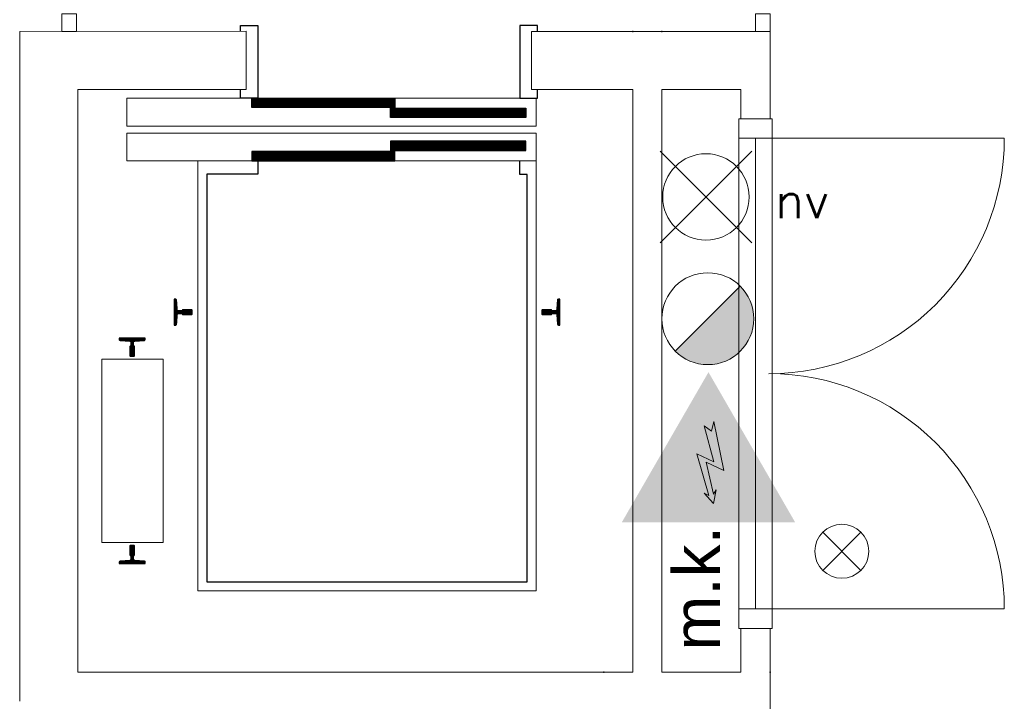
# Model space of a CAD drawing. Header units: millimetres. Extents: x -13022 to 1371524, y -38729 to 632593.
# Tile 208 of 256: x 1029205 to 1032586, y -10762 to -8422. Entities that reach past the tile are written whole.
import ezdxf

# ---------------------------------------------------------------- set-up
doc = ezdxf.new("R2010")
doc.units = ezdxf.units.MM
doc.header["$LTSCALE"] = 35
doc.set_wipeout_variables(frame=1)
doc.linetypes.add('DASHED', pattern=[200, 100, -100])
doc.layers.add('Al65----_beveiliging-inst', color=92, linetype='Continuous', lineweight=9)
doc.layers.add('brandveiligheid voorzieningen', color=10, linetype='Continuous', lineweight=9)
for name, color, linetype in [('LAYER102', 1, 'Continuous'), ('LAYER111', 7, 'Continuous'), ('LAYER30', 7, 'Continuous'), ('LAYER31', 7, 'Continuous'), ('LAYER66', 7, 'Continuous')]:
    doc.layers.add(name, color=color, linetype=linetype)
doc.styles.add('Algemeen', font='simplex.shx', dxfattribs={"height": 2.5})
doc.styles.get("Standard").update_dxf_attribs({"font": 'simplex.shx'})
pattern_1 = [(225, (814604.3832, 84205.66426), (0.2121320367, -0.2121320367), []), (225, (814604.3832, 84205.45213), (0.2121320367, -0.2121320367), [])]
pattern_2 = [(45, (814604.3832, 84205.66426), (-0.2121320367, 0.2121320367), []), (45, (814604.3832, 84205.8764), (-0.2121320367, 0.2121320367), [])]
pattern_3 = [(315, (814604.3832, 84205.66426), (0.2121320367, 0.2121320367), []), (315, (814604.59533, 84205.66426), (0.2121320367, 0.2121320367), [])]
pattern_4 = [(135, (814604.3832, 84205.66426), (-0.2121320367, -0.2121320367), []), (135, (814604.17107, 84205.66426), (-0.2121320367, -0.2121320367), [])]

# ---------------------------------------------------------------- blocks, each defined once
blk = doc.blocks.new('Elektrische spanning')
at = {"layer": 'Al65----_beveiliging-inst'}
blk.add_hatch(color=50, dxfattribs=at).paths.add_polyline_path([(-4.383, 1.05), (4.383, 1.05), (0, 8.641)])
at = {"layer": 'brandveiligheid voorzieningen'}
h = blk.add_hatch(color=256, dxfattribs=at)
h.paths.add_polyline_path([(0, 10.741), (-6.201, 0), (6.201, 0)])
h.paths.add_polyline_path([(4.383, 1.05), (-4.383, 1.05), (0, 8.641)], flags=16)
blk.add_hatch(color=256, dxfattribs=at).paths.add_polyline_path([(0.393, 7.207), (0.222, 6.515), (-0.306, 6.906), (0.391, 4.34), (-0.844, 4.903), (0.017, 1.925), (-0.312, 2.098), (0.352, 1.352), (0.548, 2.331), (0.351, 2.016), (-0.169, 4.296), (1.099, 3.718)])
blk.add_lwpolyline([(0.393, 7.207), (0.222, 6.515), (-0.306, 6.906), (0.391, 4.34), (-0.844, 4.903), (0.017, 1.925), (-0.312, 2.098), (0.352, 1.352), (0.548, 2.331), (0.351, 2.016), (-0.169, 4.296), (1.099, 3.718), (0.393, 7.207)], close=True, dxfattribs=at)
blk = doc.blocks.new('Noodverlichting')
at = {"layer": 'Al65----_beveiliging-inst', "color": 92}
for p, q in [((163.999, -62.364), (158.754, -57.119)), ((158.754, -62.364), (163.999, -57.119))]:
    blk.add_line(p, q, dxfattribs=at)
blk.add_circle((161.376, -59.741), 2.472, dxfattribs=at)
at = {"layer": 'Al65----_beveiliging-inst', "color": 7, "style": 'Algemeen'}
blk.add_text('nv', height=2.0628, dxfattribs=at).set_placement((165.326, -60.96))
blk = doc.blocks.new('Brandmelder')
at = {"layer": 'brandveiligheid voorzieningen'}
blk.add_hatch(color=256, dxfattribs=at).paths.add_polyline_path([(76.618, -89.802, 0.198912), (75.848, -87.943), (72.13, -91.661, 0.668179)])
blk.add_line((72.13, -91.661), (75.848, -87.943), dxfattribs=at)
blk.add_circle((73.989, -89.802), 2.629, dxfattribs=at)
blk = doc.blocks.new('Nevenindicator')
at = {"layer": 'Al65----_beveiliging-inst', "color": 92, "ltscale": 0.7}
for p, q in [((159.186, -81.935), (161.371, -79.75)), ((159.186, -79.75), (161.371, -81.935))]:
    blk.add_line(p, q, dxfattribs=at)
blk.add_circle((160.278, -80.842), 1.545, dxfattribs=at)

msp = doc.modelspace()

# ---------------------------------------------------------------- linework, layer by layer
at = {"layer": 'LAYER30', "color": 7, "linetype": 'Continuous', "lineweight": 18}
for points in [[(1031674.383, -10444.672), (1031674.383, -8828.672)], [(1031731.383, -10444.672), (1031731.383, -8828.672)], [(1031788.383, -10444.672), (1031788.383, -8828.672)]]:
    msp.add_lwpolyline(points, dxfattribs=at)
at = {"layer": 'LAYER31', "color": 7, "linetype": 'Continuous', "lineweight": 18}
for points in [[(1031777.446, -8828.672), (1032585.727, -8828.672, -0.41421361), (1031777.446, -9636.961)], [(1031777.446, -10444.672), (1032585.727, -10444.672, 0.41421361), (1031777.446, -9636.39)]]:
    msp.add_lwpolyline(points, format="xyb", dxfattribs=at)

# ---------------------------------------------------------------- block references
at = {"layer": 'Al65----_beveiliging-inst', "xscale": 60, "yscale": 60, "zscale": 60}
msp.add_blockref('Nevenindicator', (1022411.313, -5395.977), dxfattribs=at)

# ---------------------------------------------------------------- texts
at = {"layer": 'LAYER102', "color": 7, "linetype": 'Continuous', "lineweight": 0, "insert": (1031610.12, -10587.595), "char_height": 162, "attachment_point": 7, "rotation": 90, "line_spacing_factor": 1.333333}
msp.add_mtext('{\\fArial|b0|i0|c0|p34;m.k.}', dxfattribs=at)

# ---------------------------------------------------------------- wipeouts: each hides what was drawn before it
at = {"linetype": 'Continuous'}
for points in [[(1029405.383, -10661.672), (1029305.383, -10761.672), (1029205.383, -10761.672), (1029205.383, -8461.679), (1029305.383, -8561.679), (1029405.383, -8661.672)], [(1031781.383, -8761.672), (1031681.383, -8761.672), (1031681.383, -8661.672), (1031781.383, -8461.679)], [(1029572.883, -8690.687), (1030978.883, -8690.687), (1030978.883, -8786.687), (1029572.883, -8786.687)], [(1030922.883, -8906.687), (1030922.883, -8952.734), (1030947.883, -8952.734), (1030947.883, -10351.687), (1029847.883, -10351.687), (1029847.883, -8951.687), (1030022.883, -8951.687), (1030022.883, -8906.687)], [(1029740.977, -9381.187), (1029743.977, -9383.969), (1029746.352, -9417.226), (1029747.618, -9419.875), (1029750.352, -9420.945), (1029760.571, -9420.937), (1029763.102, -9420.039), (1029764.493, -9417.75), (1029796.883, -9417.75), (1029797.883, -9418.75), (1029797.883, -9432.633), (1029796.883, -9433.633), (1029764.477, -9433.633), (1029763.086, -9431.344), (1029760.571, -9430.453), (1029750.352, -9430.445), (1029747.633, -9431.515), (1029746.368, -9434.148), (1029743.977, -9467.406), (1029740.977, -9470.195), (1029735.883, -9470.187), (1029735.883, -9381.187)], [(1031054.758, -9470.187), (1031051.758, -9467.406), (1031049.383, -9434.156), (1031048.118, -9431.508), (1031045.383, -9430.429), (1031035.196, -9430.437), (1031032.664, -9431.336), (1031031.274, -9433.625), (1030998.883, -9433.633), (1030997.883, -9432.633), (1030997.883, -9418.75), (1030998.883, -9417.75), (1031031.289, -9417.75), (1031032.68, -9420.031), (1031035.196, -9420.929), (1031045.383, -9420.937), (1031048.102, -9419.867), (1031049.368, -9417.226), (1031051.758, -9383.976), (1031054.758, -9381.179), (1031059.883, -9381.187), (1031059.883, -9470.187)], [(1029487.883, -9586.687), (1029697.883, -9586.687), (1029697.883, -10216.687), (1029487.883, -10216.687)], [(1031681.383, -10511.672), (1031731.383, -10511.672), (1031781.383, -10511.672), (1031781.383, -10661.664), (1031731.383, -10761.664), (1031681.383, -10661.664)]]:
    msp.add_wipeout(points, dxfattribs=at).dxf.layer = 'LAYER111'

# ---------------------------------------------------------------- next in the draw order: hatches: boundary and pattern name
at = {"layer": 'LAYER66', "linetype": 'Continuous', "lineweight": 13}
h = msp.add_hatch(dxfattribs=at)
h.set_pattern_fill('~A--FYV~', style=0, pattern_type=0)
h.set_pattern_definition(pattern_2)
h.paths.add_polyline_path([(1029735.883, -9381.187), (1029735.883, -9470.187), (1029740.977, -9470.187, 0.39337186), (1029743.977, -9467.406), (1029746.352, -9434.156, -0.39331824), (1029750.352, -9430.445), (1029760.571, -9430.437, -0.35564929), (1029764.477, -9433.633), (1029796.883, -9433.633), (1029797.883, -9432.633), (1029797.883, -9418.75), (1029796.883, -9417.75), (1029764.477, -9417.75, -0.35564929), (1029760.571, -9420.937), (1029750.352, -9420.937, -0.39331824), (1029746.352, -9417.226), (1029743.977, -9383.976, 0.39337186), (1029740.977, -9381.187)], flags=0)
h = msp.add_hatch(dxfattribs=at)
h.set_pattern_fill('~A--FYV~', style=0, pattern_type=0)
h.set_pattern_definition(pattern_1)
h.paths.add_polyline_path([(1031059.883, -9470.187), (1031059.883, -9381.187), (1031054.758, -9381.187, 0.39337186), (1031051.758, -9383.976), (1031049.383, -9417.226, -0.39331824), (1031045.383, -9420.937), (1031035.196, -9420.937, -0.35564929), (1031031.289, -9417.75), (1030998.883, -9417.75), (1030997.883, -9418.75), (1030997.883, -9432.633), (1030998.883, -9433.633), (1031031.289, -9433.633, -0.35564929), (1031035.196, -9430.437), (1031045.383, -9430.437, -0.39331824), (1031049.383, -9434.156), (1031051.789, -9467.406, 0.39337186), (1031054.758, -9470.187)], flags=0)

# ---------------------------------------------------------------- next in the draw order: linework, layer by layer
at = {"layer": 'LAYER102', "color": 7, "linetype": 'Continuous', "lineweight": 18}
for points in [[(1029205.383, -10761.672), (1029205.383, -8461.679)], [(1031781.383, -8461.679), (1031781.383, -8761.672)], [(1029405.383, -8661.672), (1029405.383, -10661.672)], [(1031681.383, -8761.672), (1031681.383, -8661.672)], [(1031781.383, -8761.672), (1031681.383, -8761.672)], [(1031681.383, -10661.664), (1031681.383, -10511.672)], [(1031681.383, -10511.672), (1031731.383, -10511.672), (1031781.383, -10511.672)], [(1031781.383, -10511.672), (1031781.383, -10661.664)]]:
    msp.add_lwpolyline(points, dxfattribs=at)
at = {"layer": 'LAYER102', "color": 7, "linetype": 'DASHED', "lineweight": 18}
for points in [[(1031781.383, -8761.672), (1031681.383, -8761.672)], [(1031681.383, -10511.672), (1031731.383, -10511.672), (1031781.383, -10511.672)]]:
    msp.add_lwpolyline(points, dxfattribs=at)
at = {"layer": 'LAYER30', "color": 7, "linetype": 'Continuous', "lineweight": 18}
for points in [[(1031674.383, -8828.672), (1031674.383, -8761.672), (1031788.383, -8761.672), (1031788.383, -8828.672)], [(1031674.383, -10511.672), (1031674.383, -10444.672), (1031788.383, -10444.672), (1031788.383, -10511.672)]]:
    msp.add_lwpolyline(points, close=True, dxfattribs=at)
at = {"layer": 'LAYER66', "color": 7, "linetype": 'Continuous', "lineweight": 25}
for points in [[(1029962.883, -8461.687), (1029962.883, -8441.687), (1030022.883, -8441.687), (1030022.883, -8690.64), (1029962.883, -8690.64), (1029962.883, -8661.64)], [(1030982.883, -8461.687), (1030982.883, -8441.687), (1030922.883, -8441.687), (1030922.883, -8690.64), (1030982.883, -8690.64), (1030982.883, -8661.64)]]:
    msp.add_lwpolyline(points, dxfattribs=at)
at = {"layer": 'LAYER66', "color": 7, "linetype": 'Continuous', "lineweight": 13}
for points in [[(1029572.883, -8786.687), (1030978.883, -8786.687), (1030978.883, -8690.687), (1029572.883, -8690.687)], [(1029487.883, -9586.687), (1029697.883, -9586.687), (1029697.883, -10216.687), (1029487.883, -10216.687)]]:
    msp.add_lwpolyline(points, close=True, dxfattribs=at)
at = {"layer": 'LAYER66', "color": 7, "linetype": 'Continuous', "lineweight": 25}
for points in [[(1029735.883, -9381.187), (1029735.883, -9470.187), (1029740.977, -9470.187, 0.39337186), (1029743.977, -9467.406), (1029746.352, -9434.156, -0.39331824), (1029750.352, -9430.445), (1029760.571, -9430.437, -0.35564929), (1029764.477, -9433.633), (1029796.883, -9433.633), (1029797.883, -9432.633), (1029797.883, -9418.75), (1029796.883, -9417.75), (1029764.477, -9417.75, -0.35564929), (1029760.571, -9420.937), (1029750.352, -9420.937, -0.39331824), (1029746.352, -9417.226), (1029743.977, -9383.976, 0.39337186), (1029740.977, -9381.187)], [(1031059.883, -9470.187), (1031059.883, -9381.187), (1031054.758, -9381.187, 0.39337186), (1031051.758, -9383.976), (1031049.383, -9417.226, -0.39331824), (1031045.383, -9420.937), (1031035.196, -9420.937, -0.35564929), (1031031.289, -9417.75), (1030998.883, -9417.75), (1030997.883, -9418.75), (1030997.883, -9432.633), (1030998.883, -9433.633), (1031031.289, -9433.633, -0.35564929), (1031035.196, -9430.437), (1031045.383, -9430.437, -0.39331824), (1031049.383, -9434.156), (1031051.789, -9467.406, 0.39337186), (1031054.758, -9470.187)]]:
    msp.add_lwpolyline(points, format="xyb", close=True, dxfattribs=at)

# ---------------------------------------------------------------- next in the draw order: wipeouts: each hides what was drawn before it
at = {"linetype": 'Continuous'}
msp.add_wipeout([(1029572.883, -8810.687), (1030978.883, -8810.687), (1030978.883, -8906.687), (1029572.883, -8906.687)], dxfattribs=at).dxf.layer = 'LAYER111'

# ---------------------------------------------------------------- next in the draw order: linework, layer by layer
at = {"layer": 'LAYER66', "color": 7, "linetype": 'Continuous', "lineweight": 13}
msp.add_lwpolyline([(1029572.883, -8906.687), (1030978.883, -8906.687), (1030978.883, -8810.687), (1029572.883, -8810.687)], close=True, dxfattribs=at)
msp.add_lwpolyline([(1030922.883, -8906.687), (1030978.883, -8906.687), (1030978.883, -10382.687), (1029816.883, -10382.687), (1029816.883, -8906.687), (1030022.883, -8906.687)], dxfattribs=at)
at = {"layer": 'LAYER66', "color": 7, "linetype": 'Continuous', "lineweight": 25}
msp.add_lwpolyline([(1030022.883, -8906.687), (1030022.883, -8951.687), (1029847.883, -8951.687), (1029847.883, -10351.687), (1030947.883, -10351.687), (1030947.883, -8952.734), (1030922.883, -8952.734), (1030922.883, -8906.687)], dxfattribs=at)

# ---------------------------------------------------------------- next in the draw order: wipeouts: each hides what was drawn before it
at = {"linetype": 'Continuous'}
for points in [[(1030002.883, -8722.687), (1030002.883, -8690.687), (1030492.883, -8690.687), (1030492.883, -8722.687)], [(1029740.977, -9381.187), (1029743.977, -9383.969), (1029746.352, -9417.226), (1029747.618, -9419.875), (1029750.352, -9420.945), (1029760.571, -9420.937), (1029763.102, -9420.039), (1029764.493, -9417.75), (1029796.883, -9417.75), (1029797.883, -9418.75), (1029797.883, -9432.633), (1029796.883, -9433.633), (1029764.477, -9433.633), (1029763.086, -9431.344), (1029760.571, -9430.453), (1029750.352, -9430.445), (1029747.633, -9431.515), (1029746.368, -9434.148), (1029743.977, -9467.406), (1029740.977, -9470.195), (1029735.883, -9470.187), (1029735.883, -9381.187)], [(1031054.758, -9470.187), (1031051.758, -9467.406), (1031049.383, -9434.156), (1031048.118, -9431.508), (1031045.383, -9430.429), (1031035.196, -9430.437), (1031032.664, -9431.336), (1031031.274, -9433.625), (1030998.883, -9433.633), (1030997.883, -9432.633), (1030997.883, -9418.75), (1030998.883, -9417.75), (1031031.289, -9417.75), (1031032.68, -9420.031), (1031035.196, -9420.929), (1031045.383, -9420.937), (1031048.102, -9419.867), (1031049.368, -9417.226), (1031051.758, -9383.976), (1031054.758, -9381.179), (1031059.883, -9381.187), (1031059.883, -9470.187)], [(1029636.383, -9519.797), (1029633.602, -9522.789), (1029600.352, -9525.179), (1029597.711, -9526.437), (1029596.633, -9529.164), (1029596.633, -9539.375), (1029597.524, -9541.898), (1029599.821, -9543.289), (1029599.821, -9575.687), (1029598.821, -9576.687), (1029584.946, -9576.687), (1029583.946, -9575.687), (1029583.946, -9543.289), (1029586.227, -9541.898), (1029587.133, -9539.375), (1029587.133, -9529.172), (1029586.055, -9526.445), (1029583.414, -9525.179), (1029550.164, -9522.789), (1029547.383, -9519.797), (1029547.383, -9514.687), (1029636.383, -9514.687)], [(1029547.383, -10283.578), (1029550.164, -10280.586), (1029583.414, -10278.203), (1029586.055, -10276.945), (1029587.133, -10274.219), (1029587.133, -10264.008), (1029586.243, -10261.484), (1029583.946, -10260.094), (1029583.946, -10227.687), (1029584.946, -10226.687), (1029598.821, -10226.687), (1029599.821, -10227.687), (1029599.821, -10260.086), (1029597.524, -10261.476), (1029596.633, -10264.008), (1029596.633, -10274.211), (1029597.711, -10276.937), (1029600.352, -10278.203), (1029633.602, -10280.586), (1029636.383, -10283.578), (1029636.383, -10288.687), (1029547.383, -10288.687)], [(1029405.383, -10861.672), (1029305.383, -10761.672), (1029405.383, -10661.672), (1031111.258, -10661.672), (1031161.321, -10761.672), (1031111.321, -10861.672)]]:
    msp.add_wipeout(points, dxfattribs=at).dxf.layer = 'LAYER111'

# ---------------------------------------------------------------- next in the draw order: hatches: boundary and pattern name
at = {"layer": 'LAYER66', "linetype": 'Continuous', "lineweight": 13}
h = msp.add_hatch(dxfattribs=at)
h.set_pattern_fill('~A--FYV~', style=0, pattern_type=0)
h.set_pattern_definition(pattern_1)
h.paths.add_polyline_path([(1030002.883, -8722.687), (1030002.883, -8690.687), (1030492.883, -8690.687), (1030492.883, -8722.687)], flags=0)
h = msp.add_hatch(dxfattribs=at)
h.set_pattern_fill('~A--FYV~', style=0, pattern_type=0)
h.set_pattern_definition(pattern_2)
h.paths.add_polyline_path([(1029735.883, -9381.187), (1029735.883, -9470.187), (1029740.977, -9470.187, 0.39337186), (1029743.977, -9467.406), (1029746.352, -9434.156, -0.39331824), (1029750.352, -9430.445), (1029760.571, -9430.437, -0.35564929), (1029764.477, -9433.633), (1029796.883, -9433.633), (1029797.883, -9432.633), (1029797.883, -9418.75), (1029796.883, -9417.75), (1029764.477, -9417.75, -0.35564929), (1029760.571, -9420.937), (1029750.352, -9420.937, -0.39331824), (1029746.352, -9417.226), (1029743.977, -9383.976, 0.39337186), (1029740.977, -9381.187)], flags=0)
h = msp.add_hatch(dxfattribs=at)
h.set_pattern_fill('~A--FYV~', style=0, pattern_type=0)
h.set_pattern_definition(pattern_1)
h.paths.add_polyline_path([(1031059.883, -9470.187), (1031059.883, -9381.187), (1031054.758, -9381.187, 0.39337186), (1031051.758, -9383.976), (1031049.383, -9417.226, -0.39331824), (1031045.383, -9420.937), (1031035.196, -9420.937, -0.35564929), (1031031.289, -9417.75), (1030998.883, -9417.75), (1030997.883, -9418.75), (1030997.883, -9432.633), (1030998.883, -9433.633), (1031031.289, -9433.633, -0.35564929), (1031035.196, -9430.437), (1031045.383, -9430.437, -0.39331824), (1031049.383, -9434.156), (1031051.789, -9467.406, 0.39337186), (1031054.758, -9470.187)], flags=0)
h = msp.add_hatch(dxfattribs=at)
h.set_pattern_fill('~A--FYV~', style=0, pattern_type=0)
h.set_pattern_definition(pattern_3)
h.paths.add_polyline_path([(1029636.383, -9514.687), (1029547.383, -9514.687), (1029547.383, -9519.797, 0.39337186), (1029550.164, -9522.789), (1029583.414, -9525.179, -0.39331824), (1029587.133, -9529.172), (1029587.133, -9539.375, -0.35564929), (1029583.946, -9543.289), (1029583.946, -9575.687), (1029584.946, -9576.687), (1029598.821, -9576.687), (1029599.821, -9575.687), (1029599.821, -9543.289, -0.35564929), (1029596.633, -9539.375), (1029596.633, -9529.172, -0.39331824), (1029600.352, -9525.179), (1029633.602, -9522.789, 0.39337186), (1029636.383, -9519.797)], flags=0)
h = msp.add_hatch(dxfattribs=at)
h.set_pattern_fill('~A--FYV~', style=0, pattern_type=0)
h.set_pattern_definition(pattern_4)
h.paths.add_polyline_path([(1029547.383, -10288.687), (1029636.383, -10288.687), (1029636.383, -10283.578, 0.39337186), (1029633.602, -10280.586), (1029600.352, -10278.195, -0.39331824), (1029596.633, -10274.211), (1029596.633, -10264.008, -0.35564929), (1029599.821, -10260.086), (1029599.821, -10227.687), (1029598.821, -10226.687), (1029584.946, -10226.687), (1029583.946, -10227.687), (1029583.946, -10260.086, -0.35564929), (1029587.133, -10264.008), (1029587.133, -10274.211, -0.39331824), (1029583.414, -10278.203), (1029550.164, -10280.586, 0.39337186), (1029547.383, -10283.578)], flags=0)

# ---------------------------------------------------------------- next in the draw order: linework, layer by layer
at = {"layer": 'LAYER102', "color": 7, "linetype": 'Continuous', "lineweight": 18}
msp.add_lwpolyline([(1029405.383, -10661.672), (1031111.258, -10661.672)], dxfattribs=at)
at = {"layer": 'LAYER66', "color": 7, "linetype": 'Continuous', "lineweight": 25}
msp.add_lwpolyline([(1030002.883, -8722.687), (1030002.883, -8690.687), (1030492.883, -8690.687), (1030492.883, -8722.687)], close=True, dxfattribs=at)
for points in [[(1029735.883, -9381.187), (1029735.883, -9470.187), (1029740.977, -9470.187, 0.39337186), (1029743.977, -9467.406), (1029746.352, -9434.156, -0.39331824), (1029750.352, -9430.445), (1029760.571, -9430.437, -0.35564929), (1029764.477, -9433.633), (1029796.883, -9433.633), (1029797.883, -9432.633), (1029797.883, -9418.75), (1029796.883, -9417.75), (1029764.477, -9417.75, -0.35564929), (1029760.571, -9420.937), (1029750.352, -9420.937, -0.39331824), (1029746.352, -9417.226), (1029743.977, -9383.976, 0.39337186), (1029740.977, -9381.187)], [(1031059.883, -9470.187), (1031059.883, -9381.187), (1031054.758, -9381.187, 0.39337186), (1031051.758, -9383.976), (1031049.383, -9417.226, -0.39331824), (1031045.383, -9420.937), (1031035.196, -9420.937, -0.35564929), (1031031.289, -9417.75), (1030998.883, -9417.75), (1030997.883, -9418.75), (1030997.883, -9432.633), (1030998.883, -9433.633), (1031031.289, -9433.633, -0.35564929), (1031035.196, -9430.437), (1031045.383, -9430.437, -0.39331824), (1031049.383, -9434.156), (1031051.789, -9467.406, 0.39337186), (1031054.758, -9470.187)], [(1029636.383, -9514.687), (1029547.383, -9514.687), (1029547.383, -9519.797, 0.39337186), (1029550.164, -9522.789), (1029583.414, -9525.179, -0.39331824), (1029587.133, -9529.172), (1029587.133, -9539.375, -0.35564929), (1029583.946, -9543.289), (1029583.946, -9575.687), (1029584.946, -9576.687), (1029598.821, -9576.687), (1029599.821, -9575.687), (1029599.821, -9543.289, -0.35564929), (1029596.633, -9539.375), (1029596.633, -9529.172, -0.39331824), (1029600.352, -9525.179), (1029633.602, -9522.789, 0.39337186), (1029636.383, -9519.797)], [(1029547.383, -10288.687), (1029636.383, -10288.687), (1029636.383, -10283.578, 0.39337186), (1029633.602, -10280.586), (1029600.352, -10278.195, -0.39331824), (1029596.633, -10274.211), (1029596.633, -10264.008, -0.35564929), (1029599.821, -10260.086), (1029599.821, -10227.687), (1029598.821, -10226.687), (1029584.946, -10226.687), (1029583.946, -10227.687), (1029583.946, -10260.086, -0.35564929), (1029587.133, -10264.008), (1029587.133, -10274.211, -0.39331824), (1029583.414, -10278.203), (1029550.164, -10280.586, 0.39337186), (1029547.383, -10283.578)]]:
    msp.add_lwpolyline(points, format="xyb", close=True, dxfattribs=at)

# ---------------------------------------------------------------- next in the draw order: wipeouts: each hides what was drawn before it
at = {"linetype": 'Continuous'}
msp.add_wipeout([(1030492.883, -8874.687), (1030492.883, -8906.687), (1030002.883, -8906.687), (1030002.883, -8874.687)], dxfattribs=at).dxf.layer = 'LAYER111'

# ---------------------------------------------------------------- next in the draw order: hatches: boundary and pattern name
at = {"layer": 'LAYER66', "linetype": 'Continuous', "lineweight": 13}
h = msp.add_hatch(dxfattribs=at)
h.set_pattern_fill('~A--FYV~', style=0, pattern_type=0)
h.set_pattern_definition(pattern_1)
h.paths.add_polyline_path([(1030002.883, -8874.687), (1030002.883, -8906.687), (1030492.883, -8906.687), (1030492.883, -8874.687)], flags=0)

# ---------------------------------------------------------------- next in the draw order: linework, layer by layer
at = {"layer": 'LAYER66', "color": 7, "linetype": 'Continuous', "lineweight": 25}
msp.add_lwpolyline([(1030002.883, -8874.687), (1030002.883, -8906.687), (1030492.883, -8906.687), (1030492.883, -8874.687)], close=True, dxfattribs=at)

# ---------------------------------------------------------------- next in the draw order: wipeouts: each hides what was drawn before it
at = {"linetype": 'Continuous'}
for points in [[(1030477.883, -8757.687), (1030477.883, -8725.687), (1030942.883, -8725.687), (1030942.883, -8757.687)], [(1029487.883, -9586.687), (1029697.883, -9586.687), (1029697.883, -10216.687), (1029487.883, -10216.687)], [(1031211.383, -10661.672), (1031161.383, -10761.672), (1031111.383, -10661.797), (1031111.383, -10661.672), (1031161.383, -10661.672)]]:
    msp.add_wipeout(points, dxfattribs=at).dxf.layer = 'LAYER111'

# ---------------------------------------------------------------- next in the draw order: hatches: boundary and pattern name
at = {"layer": 'LAYER66', "linetype": 'Continuous', "lineweight": 13}
h = msp.add_hatch(dxfattribs=at)
h.set_pattern_fill('~A--FYV~', style=0, pattern_type=0)
h.set_pattern_definition(pattern_1)
h.paths.add_polyline_path([(1030477.883, -8757.687), (1030477.883, -8725.687), (1030942.883, -8725.687), (1030942.883, -8757.687)], flags=0)

# ---------------------------------------------------------------- next in the draw order: linework, layer by layer
at = {"layer": 'LAYER102', "color": 7, "linetype": 'DASHED', "lineweight": 18}
for points in [[(1029405.383, -10661.672), (1031111.258, -10661.672)], [(1031111.383, -10661.797), (1031111.383, -10661.672)]]:
    msp.add_lwpolyline(points, dxfattribs=at)
at = {"layer": 'LAYER102', "color": 7, "linetype": 'Continuous', "lineweight": 18}
for points in [[(1031111.383, -10661.797), (1031111.383, -10661.672)], [(1031111.383, -10661.672), (1031161.383, -10661.672), (1031211.383, -10661.672)]]:
    msp.add_lwpolyline(points, dxfattribs=at)
at = {"layer": 'LAYER102', "color": 7, "linetype": 'Continuous'}
msp.add_point((1031211.383, -10661.672), dxfattribs=at)
at = {"layer": 'LAYER66', "color": 7, "linetype": 'Continuous', "lineweight": 25}
msp.add_lwpolyline([(1030477.883, -8757.687), (1030477.883, -8725.687), (1030942.883, -8725.687), (1030942.883, -8757.687)], close=True, dxfattribs=at)
at = {"layer": 'LAYER66', "color": 7, "linetype": 'Continuous', "lineweight": 13}
msp.add_lwpolyline([(1029487.883, -9586.687), (1029697.883, -9586.687), (1029697.883, -10216.687), (1029487.883, -10216.687)], close=True, dxfattribs=at)

# ---------------------------------------------------------------- next in the draw order: wipeouts: each hides what was drawn before it
at = {"linetype": 'Continuous'}
for points in [[(1030942.883, -8838.687), (1030942.883, -8870.687), (1030477.883, -8870.687), (1030477.883, -8838.687)], [(1030922.883, -8906.687), (1030922.883, -8952.734), (1030947.883, -8952.734), (1030947.883, -10351.687), (1029847.883, -10351.687), (1029847.883, -8951.687), (1030022.883, -8951.687), (1030022.883, -8906.687)]]:
    msp.add_wipeout(points, dxfattribs=at).dxf.layer = 'LAYER111'

# ---------------------------------------------------------------- next in the draw order: hatches: boundary and pattern name
at = {"layer": 'LAYER66', "linetype": 'Continuous', "lineweight": 13}
h = msp.add_hatch(dxfattribs=at)
h.set_pattern_fill('~A--FYV~', style=0, pattern_type=0)
h.set_pattern_definition(pattern_1)
h.paths.add_polyline_path([(1030477.883, -8838.687), (1030477.883, -8870.687), (1030942.883, -8870.687), (1030942.883, -8838.687)], flags=0)

# ---------------------------------------------------------------- next in the draw order: linework, layer by layer
at = {"layer": 'LAYER66', "color": 7, "linetype": 'Continuous', "lineweight": 25}
msp.add_lwpolyline([(1030477.883, -8838.687), (1030477.883, -8870.687), (1030942.883, -8870.687), (1030942.883, -8838.687)], close=True, dxfattribs=at)

# ---------------------------------------------------------------- next in the draw order: wipeouts: each hides what was drawn before it
at = {"linetype": 'Continuous'}
for points in [[(1029572.883, -8690.687), (1030978.883, -8690.687), (1030978.883, -8786.687), (1029572.883, -8786.687)], [(1029636.383, -9519.797), (1029633.602, -9522.789), (1029600.352, -9525.179), (1029597.711, -9526.437), (1029596.633, -9529.164), (1029596.633, -9539.375), (1029597.524, -9541.898), (1029599.821, -9543.289), (1029599.821, -9575.687), (1029598.821, -9576.687), (1029584.946, -9576.687), (1029583.946, -9575.687), (1029583.946, -9543.289), (1029586.227, -9541.898), (1029587.133, -9539.375), (1029587.133, -9529.172), (1029586.055, -9526.445), (1029583.414, -9525.179), (1029550.164, -9522.789), (1029547.383, -9519.797), (1029547.383, -9514.687), (1029636.383, -9514.687)], [(1029547.383, -10283.578), (1029550.164, -10280.586), (1029583.414, -10278.203), (1029586.055, -10276.945), (1029587.133, -10274.219), (1029587.133, -10264.008), (1029586.243, -10261.484), (1029583.946, -10260.094), (1029583.946, -10227.687), (1029584.946, -10226.687), (1029598.821, -10226.687), (1029599.821, -10227.687), (1029599.821, -10260.086), (1029597.524, -10261.476), (1029596.633, -10264.008), (1029596.633, -10274.211), (1029597.711, -10276.937), (1029600.352, -10278.203), (1029633.602, -10280.586), (1029636.383, -10283.578), (1029636.383, -10288.687), (1029547.383, -10288.687)]]:
    msp.add_wipeout(points, dxfattribs=at).dxf.layer = 'LAYER111'

# ---------------------------------------------------------------- next in the draw order: hatches: boundary and pattern name
at = {"layer": 'LAYER66', "linetype": 'Continuous', "lineweight": 13}
h = msp.add_hatch(dxfattribs=at)
h.set_pattern_fill('~A--FYV~', style=0, pattern_type=0)
h.set_pattern_definition(pattern_3)
h.paths.add_polyline_path([(1029636.383, -9514.687), (1029547.383, -9514.687), (1029547.383, -9519.797, 0.39337186), (1029550.164, -9522.789), (1029583.414, -9525.179, -0.39331824), (1029587.133, -9529.172), (1029587.133, -9539.375, -0.35564929), (1029583.946, -9543.289), (1029583.946, -9575.687), (1029584.946, -9576.687), (1029598.821, -9576.687), (1029599.821, -9575.687), (1029599.821, -9543.289, -0.35564929), (1029596.633, -9539.375), (1029596.633, -9529.172, -0.39331824), (1029600.352, -9525.179), (1029633.602, -9522.789, 0.39337186), (1029636.383, -9519.797)], flags=0)
h = msp.add_hatch(dxfattribs=at)
h.set_pattern_fill('~A--FYV~', style=0, pattern_type=0)
h.set_pattern_definition(pattern_4)
h.paths.add_polyline_path([(1029547.383, -10288.687), (1029636.383, -10288.687), (1029636.383, -10283.578, 0.39337186), (1029633.602, -10280.586), (1029600.352, -10278.195, -0.39331824), (1029596.633, -10274.211), (1029596.633, -10264.008, -0.35564929), (1029599.821, -10260.086), (1029599.821, -10227.687), (1029598.821, -10226.687), (1029584.946, -10226.687), (1029583.946, -10227.687), (1029583.946, -10260.086, -0.35564929), (1029587.133, -10264.008), (1029587.133, -10274.211, -0.39331824), (1029583.414, -10278.203), (1029550.164, -10280.586, 0.39337186), (1029547.383, -10283.578)], flags=0)

# ---------------------------------------------------------------- next in the draw order: linework, layer by layer
at = {"layer": 'LAYER66', "color": 7, "linetype": 'Continuous', "lineweight": 25}
for points in [[(1029962.883, -8461.687), (1029962.883, -8441.687), (1030022.883, -8441.687), (1030022.883, -8690.64), (1029962.883, -8690.64), (1029962.883, -8661.64)], [(1030982.883, -8461.687), (1030982.883, -8441.687), (1030922.883, -8441.687), (1030922.883, -8690.64), (1030982.883, -8690.64), (1030982.883, -8661.64)]]:
    msp.add_lwpolyline(points, dxfattribs=at)
at = {"layer": 'LAYER66', "color": 7, "linetype": 'Continuous', "lineweight": 13}
msp.add_lwpolyline([(1029572.883, -8786.687), (1030978.883, -8786.687), (1030978.883, -8690.687), (1029572.883, -8690.687)], close=True, dxfattribs=at)
at = {"layer": 'LAYER66', "color": 7, "linetype": 'Continuous', "lineweight": 25}
for points in [[(1029636.383, -9514.687), (1029547.383, -9514.687), (1029547.383, -9519.797, 0.39337186), (1029550.164, -9522.789), (1029583.414, -9525.179, -0.39331824), (1029587.133, -9529.172), (1029587.133, -9539.375, -0.35564929), (1029583.946, -9543.289), (1029583.946, -9575.687), (1029584.946, -9576.687), (1029598.821, -9576.687), (1029599.821, -9575.687), (1029599.821, -9543.289, -0.35564929), (1029596.633, -9539.375), (1029596.633, -9529.172, -0.39331824), (1029600.352, -9525.179), (1029633.602, -9522.789, 0.39337186), (1029636.383, -9519.797)], [(1029547.383, -10288.687), (1029636.383, -10288.687), (1029636.383, -10283.578, 0.39337186), (1029633.602, -10280.586), (1029600.352, -10278.195, -0.39331824), (1029596.633, -10274.211), (1029596.633, -10264.008, -0.35564929), (1029599.821, -10260.086), (1029599.821, -10227.687), (1029598.821, -10226.687), (1029584.946, -10226.687), (1029583.946, -10227.687), (1029583.946, -10260.086, -0.35564929), (1029587.133, -10264.008), (1029587.133, -10274.211, -0.39331824), (1029583.414, -10278.203), (1029550.164, -10280.586, 0.39337186), (1029547.383, -10283.578)]]:
    msp.add_lwpolyline(points, format="xyb", close=True, dxfattribs=at)

# ---------------------------------------------------------------- next in the draw order: wipeouts: each hides what was drawn before it
at = {"linetype": 'Continuous'}
msp.add_wipeout([(1029572.883, -8810.687), (1030978.883, -8810.687), (1030978.883, -8906.687), (1029572.883, -8906.687)], dxfattribs=at).dxf.layer = 'LAYER111'

# ---------------------------------------------------------------- next in the draw order: linework, layer by layer
at = {"layer": 'LAYER66', "color": 7, "linetype": 'Continuous', "lineweight": 13}
msp.add_lwpolyline([(1029572.883, -8906.687), (1030978.883, -8906.687), (1030978.883, -8810.687), (1029572.883, -8810.687)], close=True, dxfattribs=at)
msp.add_lwpolyline([(1030922.883, -8906.687), (1030978.883, -8906.687), (1030978.883, -10382.687), (1029816.883, -10382.687), (1029816.883, -8906.687), (1030022.883, -8906.687)], dxfattribs=at)
at = {"layer": 'LAYER66', "color": 7, "linetype": 'Continuous', "lineweight": 25}
msp.add_lwpolyline([(1030022.883, -8906.687), (1030022.883, -8951.687), (1029847.883, -8951.687), (1029847.883, -10351.687), (1030947.883, -10351.687), (1030947.883, -8952.734), (1030922.883, -8952.734), (1030922.883, -8906.687)], dxfattribs=at)

# ---------------------------------------------------------------- next in the draw order: wipeouts: each hides what was drawn before it
at = {"linetype": 'Continuous'}
for points in [[(1029405.383, -8661.672), (1029205.383, -8461.679), (1029982.821, -8461.64), (1029982.821, -8661.64)], [(1030962.883, -8661.687), (1030962.883, -8561.687), (1030962.883, -8461.687), (1031309.883, -8461.687), (1031359.883, -8561.687), (1031309.883, -8661.687)], [(1030002.883, -8722.687), (1030002.883, -8690.687), (1030492.883, -8690.687), (1030492.883, -8722.687)]]:
    msp.add_wipeout(points, dxfattribs=at).dxf.layer = 'LAYER111'

# ---------------------------------------------------------------- next in the draw order: hatches: boundary and pattern name
at = {"layer": 'LAYER66', "linetype": 'Continuous', "lineweight": 13}
h = msp.add_hatch(dxfattribs=at)
h.set_pattern_fill('~A--FYV~', style=0, pattern_type=0)
h.set_pattern_definition(pattern_1)
h.paths.add_polyline_path([(1030002.883, -8722.687), (1030002.883, -8690.687), (1030492.883, -8690.687), (1030492.883, -8722.687)], flags=0)

# ---------------------------------------------------------------- next in the draw order: linework, layer by layer
at = {"layer": 'LAYER102', "color": 7, "linetype": 'Continuous', "lineweight": 18}
for points in [[(1029205.383, -8461.679), (1029982.821, -8461.64)], [(1029982.821, -8461.64), (1029982.821, -8661.64)], [(1030962.883, -8461.687), (1031309.883, -8461.687)], [(1030962.883, -8661.687), (1030962.883, -8561.687), (1030962.883, -8461.687)], [(1029982.821, -8661.64), (1029405.383, -8661.672)], [(1031309.883, -8661.687), (1030962.883, -8661.687)]]:
    msp.add_lwpolyline(points, dxfattribs=at)
at = {"layer": 'LAYER102', "color": 7, "linetype": 'DASHED', "lineweight": 18}
for points in [[(1029205.383, -8461.679), (1029982.821, -8461.64)], [(1029205.383, -10761.672), (1029205.383, -8461.679)], [(1029982.821, -8461.64), (1029982.821, -8661.64)], [(1030962.883, -8661.687), (1030962.883, -8561.687), (1030962.883, -8461.687)], [(1029982.821, -8661.64), (1029405.383, -8661.672)], [(1029405.383, -8661.672), (1029405.383, -10661.672)]]:
    msp.add_lwpolyline(points, dxfattribs=at)
at = {"layer": 'LAYER30', "color": 7, "linetype": 'Continuous', "lineweight": 18}
msp.add_lwpolyline([(1029400.383, -8401.687), (1029400.383, -8461.687), (1029350.383, -8461.687), (1029350.383, -8401.687)], close=True, dxfattribs=at)
at = {"layer": 'LAYER66', "color": 7, "linetype": 'Continuous', "lineweight": 25}
msp.add_lwpolyline([(1030002.883, -8722.687), (1030002.883, -8690.687), (1030492.883, -8690.687), (1030492.883, -8722.687)], close=True, dxfattribs=at)

# ---------------------------------------------------------------- next in the draw order: wipeouts: each hides what was drawn before it
at = {"linetype": 'Continuous'}
msp.add_wipeout([(1030492.883, -8874.687), (1030492.883, -8906.687), (1030002.883, -8906.687), (1030002.883, -8874.687)], dxfattribs=at).dxf.layer = 'LAYER111'

# ---------------------------------------------------------------- next in the draw order: hatches: boundary and pattern name
at = {"layer": 'LAYER66', "linetype": 'Continuous', "lineweight": 13}
h = msp.add_hatch(dxfattribs=at)
h.set_pattern_fill('~A--FYV~', style=0, pattern_type=0)
h.set_pattern_definition(pattern_1)
h.paths.add_polyline_path([(1030002.883, -8874.687), (1030002.883, -8906.687), (1030492.883, -8906.687), (1030492.883, -8874.687)], flags=0)

# ---------------------------------------------------------------- next in the draw order: linework, layer by layer
at = {"layer": 'LAYER66', "color": 7, "linetype": 'Continuous', "lineweight": 25}
msp.add_lwpolyline([(1030002.883, -8874.687), (1030002.883, -8906.687), (1030492.883, -8906.687), (1030492.883, -8874.687)], close=True, dxfattribs=at)

# ---------------------------------------------------------------- next in the draw order: wipeouts: each hides what was drawn before it
at = {"linetype": 'Continuous'}
for points in [[(1031309.883, -8661.679), (1031359.883, -8561.679), (1031409.883, -8661.679), (1031409.883, -10661.672), (1031359.883, -10761.672), (1031309.883, -10661.672)], [(1030477.883, -8757.687), (1030477.883, -8725.687), (1030942.883, -8725.687), (1030942.883, -8757.687)]]:
    msp.add_wipeout(points, dxfattribs=at).dxf.layer = 'LAYER111'

# ---------------------------------------------------------------- next in the draw order: hatches: boundary and pattern name
at = {"layer": 'LAYER66', "linetype": 'Continuous', "lineweight": 13}
h = msp.add_hatch(dxfattribs=at)
h.set_pattern_fill('~A--FYV~', style=0, pattern_type=0)
h.set_pattern_definition(pattern_1)
h.paths.add_polyline_path([(1030477.883, -8757.687), (1030477.883, -8725.687), (1030942.883, -8725.687), (1030942.883, -8757.687)], flags=0)

# ---------------------------------------------------------------- next in the draw order: linework, layer by layer
at = {"layer": 'LAYER102', "color": 7, "linetype": 'DASHED', "lineweight": 18}
msp.add_lwpolyline([(1031309.883, -8661.687), (1030962.883, -8661.687)], dxfattribs=at)
at = {"layer": 'LAYER102', "color": 7, "linetype": 'Continuous', "lineweight": 18}
for points in [[(1031309.883, -10661.672), (1031309.883, -8661.679)], [(1031409.883, -8661.679), (1031409.883, -10661.672)]]:
    msp.add_lwpolyline(points, dxfattribs=at)
at = {"layer": 'LAYER66', "color": 7, "linetype": 'DASHED', "lineweight": 13}
msp.add_lwpolyline([(1029572.883, -8786.687), (1030978.883, -8786.687), (1030978.883, -8690.687), (1029572.883, -8690.687)], close=True, dxfattribs=at)
msp.add_lwpolyline([(1029572.883, -8786.687), (1030978.883, -8786.687), (1030978.883, -8690.687), (1029572.883, -8690.687)], close=True, dxfattribs=at)
at = {"layer": 'LAYER66', "color": 7, "linetype": 'Continuous', "lineweight": 25}
msp.add_lwpolyline([(1030477.883, -8757.687), (1030477.883, -8725.687), (1030942.883, -8725.687), (1030942.883, -8757.687)], close=True, dxfattribs=at)

# ---------------------------------------------------------------- next in the draw order: block references
at = {"ltscale": 0.1}
for name, p, xscale, yscale, zscale in [('Noodverlichting', (1021878.77, -5445.681), 60, 60, 60), ('Elektrische spanning', (1031570.129, -10147.332), 48, 48, 48)]:
    msp.add_blockref(name, p, dxfattribs=dict(at, xscale=xscale, yscale=yscale, zscale=zscale))
at = {"layer": 'Al65----_beveiliging-inst', "xscale": 60, "yscale": 60, "zscale": 60}
msp.add_blockref('Brandmelder', (1027128.427, -4060.116), dxfattribs=at)

# ---------------------------------------------------------------- next in the draw order: wipeouts: each hides what was drawn before it
at = {"linetype": 'Continuous'}
for points in [[(1031409.883, -8461.687), (1031359.883, -8561.679), (1031309.883, -8461.687), (1031309.883, -8461.679), (1031359.883, -8461.679), (1031409.883, -8461.679)], [(1030942.883, -8838.687), (1030942.883, -8870.687), (1030477.883, -8870.687), (1030477.883, -8838.687)]]:
    msp.add_wipeout(points, dxfattribs=at).dxf.layer = 'LAYER111'

# ---------------------------------------------------------------- next in the draw order: hatches: boundary and pattern name
at = {"layer": 'LAYER66', "linetype": 'Continuous', "lineweight": 13}
h = msp.add_hatch(dxfattribs=at)
h.set_pattern_fill('~A--FYV~', style=0, pattern_type=0)
h.set_pattern_definition(pattern_1)
h.paths.add_polyline_path([(1030477.883, -8838.687), (1030477.883, -8870.687), (1030942.883, -8870.687), (1030942.883, -8838.687)], flags=0)

# ---------------------------------------------------------------- next in the draw order: linework, layer by layer
at = {"layer": 'LAYER102', "color": 7, "linetype": 'DASHED', "lineweight": 18}
msp.add_lwpolyline([(1030962.883, -8461.687), (1031309.883, -8461.687)], dxfattribs=at)
at = {"layer": 'LAYER102', "color": 7, "linetype": 'Continuous', "lineweight": 18}
msp.add_lwpolyline([(1031309.883, -8461.679), (1031359.883, -8461.679), (1031409.883, -8461.679)], dxfattribs=at)
at = {"layer": 'LAYER102', "color": 7, "linetype": 'Continuous'}
for p in [(1031309.883, -8461.687), (1031309.883, -8461.687), (1031409.883, -8461.679)]:
    msp.add_point(p, dxfattribs=at)
at = {"layer": 'LAYER66', "color": 7, "linetype": 'DASHED', "lineweight": 13}
msp.add_lwpolyline([(1029572.883, -8906.687), (1030978.883, -8906.687), (1030978.883, -8810.687), (1029572.883, -8810.687)], close=True, dxfattribs=at)
msp.add_lwpolyline([(1029572.883, -8906.687), (1030978.883, -8906.687), (1030978.883, -8810.687), (1029572.883, -8810.687)], close=True, dxfattribs=at)
at = {"layer": 'LAYER66', "color": 7, "linetype": 'Continuous', "lineweight": 25}
msp.add_lwpolyline([(1030477.883, -8838.687), (1030477.883, -8870.687), (1030942.883, -8870.687), (1030942.883, -8838.687)], close=True, dxfattribs=at)

# ---------------------------------------------------------------- next in the draw order: wipeouts: each hides what was drawn before it
at = {"linetype": 'Continuous'}
msp.add_wipeout([(1031211.446, -10861.672), (1031161.383, -10761.672), (1031211.383, -10661.672), (1031309.883, -10661.672), (1031359.883, -10761.672), (1031309.883, -10861.672)], dxfattribs=at).dxf.layer = 'LAYER111'

# ---------------------------------------------------------------- next in the draw order: linework, layer by layer
at = {"layer": 'LAYER102', "color": 7, "linetype": 'DASHED', "lineweight": 18}
for points in [[(1031309.883, -10661.672), (1031309.883, -8661.679)], [(1031111.383, -10661.672), (1031161.383, -10661.672), (1031211.383, -10661.672)], [(1031211.383, -10661.672), (1031309.883, -10661.672)]]:
    msp.add_lwpolyline(points, dxfattribs=at)
at = {"layer": 'LAYER102', "color": 7, "linetype": 'Continuous', "lineweight": 18}
msp.add_lwpolyline([(1031211.383, -10661.672), (1031309.883, -10661.672)], dxfattribs=at)
at = {"layer": 'LAYER102', "color": 7, "linetype": 'Continuous'}
msp.add_point((1031211.383, -10661.672), dxfattribs=at)

# ---------------------------------------------------------------- next in the draw order: wipeouts: each hides what was drawn before it
at = {"linetype": 'Continuous'}
for points in [[(1031409.883, -8661.679), (1031359.883, -8561.679), (1031409.883, -8461.679), (1031781.446, -8461.679), (1031731.446, -8561.679), (1031681.446, -8661.679)], [(1031409.883, -10861.672), (1031359.883, -10761.672), (1031409.883, -10661.672), (1031681.446, -10661.672), (1031731.446, -10761.672), (1031681.446, -10861.672)]]:
    msp.add_wipeout(points, dxfattribs=at).dxf.layer = 'LAYER111'

# ---------------------------------------------------------------- next in the draw order: linework, layer by layer
at = {"layer": 'LAYER102', "color": 7, "linetype": 'DASHED', "lineweight": 18}
for points in [[(1031309.883, -8461.679), (1031359.883, -8461.679), (1031409.883, -8461.679)], [(1031409.883, -8461.679), (1031781.446, -8461.679)], [(1031781.383, -8461.679), (1031781.383, -8761.672)], [(1031409.883, -8661.679), (1031409.883, -10661.672)], [(1031681.446, -8661.679), (1031409.883, -8661.679)], [(1031681.383, -8761.672), (1031681.383, -8661.672)], [(1031681.383, -10661.664), (1031681.383, -10511.672)], [(1031409.883, -10661.672), (1031681.446, -10661.672)]]:
    msp.add_lwpolyline(points, dxfattribs=at)
at = {"layer": 'LAYER102', "color": 7, "linetype": 'Continuous', "lineweight": 18}
for points in [[(1031409.883, -8461.679), (1031781.446, -8461.679)], [(1031681.446, -8661.679), (1031409.883, -8661.679)], [(1031409.883, -10661.672), (1031681.446, -10661.672)]]:
    msp.add_lwpolyline(points, dxfattribs=at)
at = {"layer": 'LAYER102', "color": 7, "linetype": 'Continuous'}
msp.add_point((1031409.883, -8461.679), dxfattribs=at)
at = {"layer": 'LAYER30', "color": 7, "linetype": 'Continuous', "lineweight": 18}
msp.add_lwpolyline([(1031781.383, -8401.679), (1031781.383, -8461.679), (1031731.383, -8461.679), (1031731.383, -8401.679)], close=True, dxfattribs=at)

# ---------------------------------------------------------------- next in the draw order: wipeouts: each hides what was drawn before it
at = {"linetype": 'Continuous'}
msp.add_wipeout([(1031781.383, -10861.672), (1031731.383, -10761.672), (1031781.383, -10661.672), (1031781.383, -10661.672), (1031781.383, -10761.672)], dxfattribs=at).dxf.layer = 'LAYER111'

# ---------------------------------------------------------------- next in the draw order: linework, layer by layer
at = {"layer": 'LAYER102', "color": 7, "linetype": 'DASHED', "lineweight": 18}
for points in [[(1031781.383, -10511.672), (1031781.383, -10661.664)], [(1031781.383, -10661.672), (1031781.383, -10761.672), (1031781.383, -10861.672)]]:
    msp.add_lwpolyline(points, dxfattribs=at)
at = {"layer": 'LAYER102', "color": 7, "linetype": 'Continuous', "lineweight": 18}
msp.add_lwpolyline([(1031781.383, -10661.672), (1031781.383, -10761.672), (1031781.383, -10861.672)], dxfattribs=at)
at = {"layer": 'LAYER102', "color": 7, "linetype": 'Continuous'}
msp.add_point((1031781.383, -10661.672), dxfattribs=at)
msp.add_point((1031781.383, -10661.672), dxfattribs=at)

doc.saveas('drawing.dxf')
